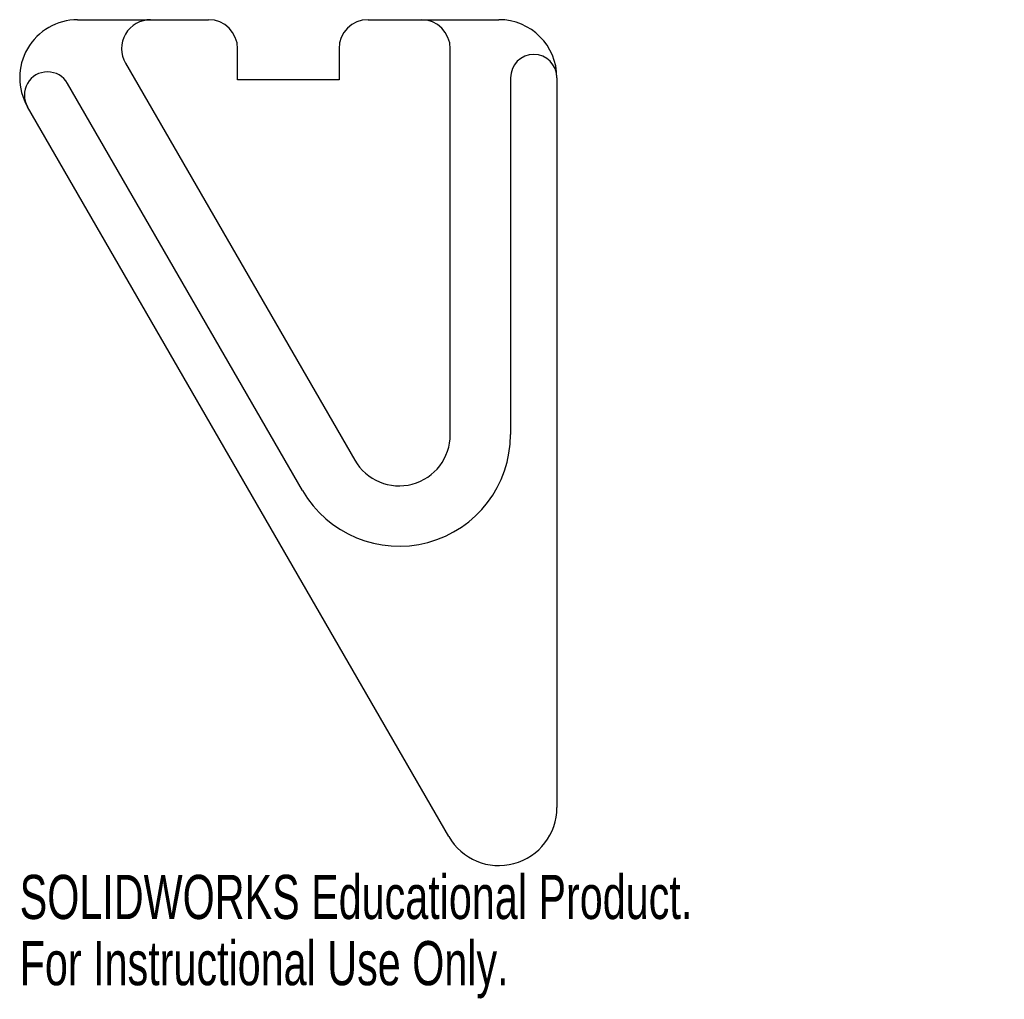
# Model space of a CAD drawing. Header units: inches. Extents: x -2.32 to 1.93, y -4.22 to 0.
import ezdxf

# ---------------------------------------------------------------- set-up
doc = ezdxf.new("R2010")
doc.units = ezdxf.units.IN
doc.header["$MEASUREMENT"] = 0
doc.styles.add('SLDTEXTSTYLE0', font='TXT', dxfattribs={"width": 0.7})

msp = doc.modelspace()

# ---------------------------------------------------------------- linework, layer by layer
at = {"color": 7, "linetype": 'Continuous', "lineweight": 25}
for p, q in [((-2.067, 0), (-1.5022, 0)), ((-0.8147, 0), (-0.25, 0)), ((-1.3772, -0.26), (-1.3772, -0.125)), ((-0.9397, -0.125), (-0.9397, -0.26)), ((-0.46, -1.7892), (-0.46, -0.125)), ((-1.8606, -0.1875), (-0.8721, -1.8996)), ((-0.2, -0.25), (-0.2, -1.7892)), ((0, -0.25), (0, -3.3971)), ((-1.0973, -2.0296), (-2.1103, -0.275)), ((-0.9397, -0.26), (-1.3772, -0.26)), ((-0.4665, -3.5221), (-2.2835, -0.375))]:
    msp.add_line(p, q, dxfattribs=at)
for centre, radius, start, end in [((-1.7523, -0.125), 0.125, 90, 210), ((-1.5022, -0.125), 0.125, 0, 90), ((-0.8147, -0.125), 0.125, 90, 180), ((-0.585, -0.125), 0.125, 0, 90), ((-0.25, -0.25), 0.25, 0, 90), ((-2.067, -0.25), 0.25, 90, 210), ((-0.1, -0.25), 0.1, 0, 180), ((-2.1969, -0.325), 0.1, 30, 210), ((-0.6808, -1.7892), 0.4808, 210, 0), ((-0.6808, -1.7892), 0.2208, 210, 0), ((-0.25, -3.3971), 0.25, 210, 0)]:
    msp.add_arc(centre, radius, start, end, dxfattribs=at)

# ---------------------------------------------------------------- texts
at = {"color": 7, "linetype": 'Continuous', "char_height": 0.1903, "attachment_point": 1, "style": 'SLDTEXTSTYLE0'}
for s, insert in [('SOLIDWORKS Educational Product.', (-2.317, -3.6873)), ('For Instructional Use Only.', (-2.317, -3.9727))]:
    msp.add_mtext(s, dxfattribs=dict(at, insert=insert))

doc.saveas('drawing.dxf')
